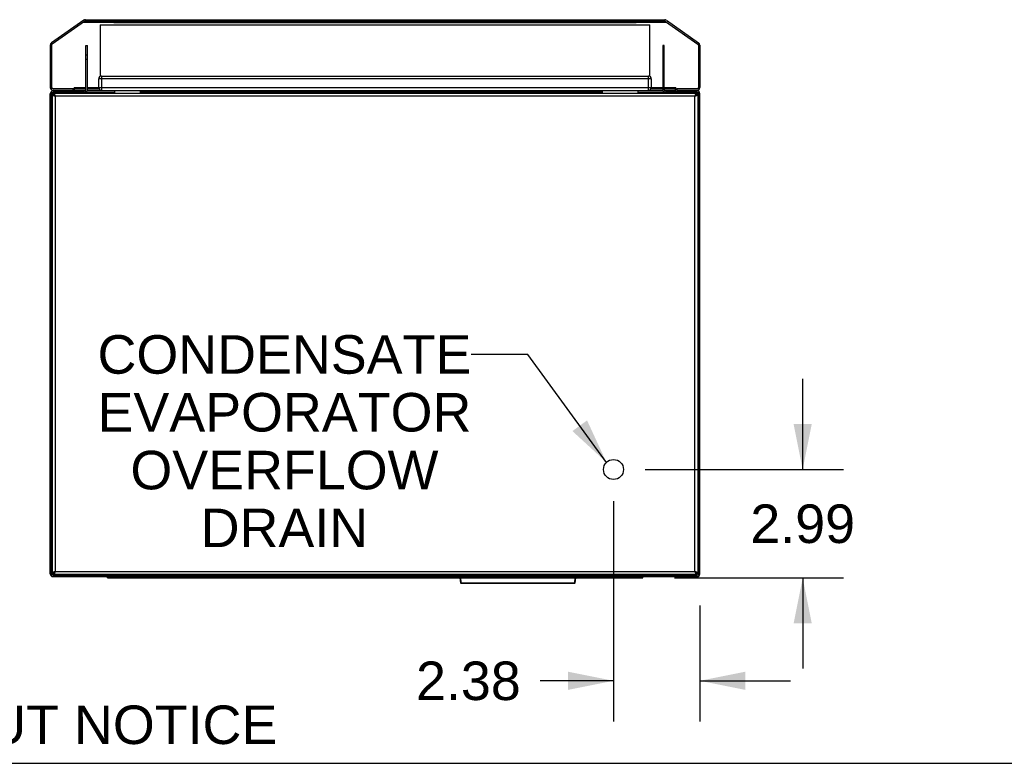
# Model space of a CAD drawing. Header units: inches. Extents: x 0 to 138, y 0 to 106.
# Tile 2 of 23: x 27 to 54, y 0 to 21. Entities that reach past the tile are written whole.
import ezdxf

# ---------------------------------------------------------------- set-up
doc = ezdxf.new("R2010")
doc.units = ezdxf.units.IN
doc.header["$LTSCALE"] = 7.5625
doc.header["$MEASUREMENT"] = 0
doc.layers.get('0').update_dxf_attribs({"linetype": 'CONTINUOUS'})
doc.layers.add('DIMENSIONS', color=7, linetype='CONTINUOUS')
doc.styles.get("Standard").update_dxf_attribs({"font": 'arial.ttf'})
doc.dimstyles.new('DIMSTYLE_1', dxfattribs={"dimtxt": 1.0625, "dimasz": 1.25, "dimexe": 0.09, "dimexo": 0.07, "dimgap": 0.0425, "dimtad": 0, "dimtih": 1, "dimtoh": 1, "dimzin": 4, "dimdsep": 46, "dimtxsty": 'Standard', "dimblk": '_FILLED', "dimblk1": '_FILLED', "dimblk2": '_FILLED', "dimcen": 0.09, "dimazin": 1, "dimtfac": 1, "dimtdec": 3, "dimtofl": 0, "dimtmove": 0, "dimatfit": 3, "dimldrblk": '_FILLED', "dimfxl": 0, "dimtolj": 1, "dimtzin": 4, "dimarcsym": 0})
doc.dimstyles.get("Standard").update_dxf_attribs({"dimtxt": 1.0625, "dimasz": 1.25, "dimexe": 0.09, "dimexo": 0.07, "dimgap": 0.09, "dimtad": 0, "dimtih": 1, "dimtoh": 1, "dimdec": 3, "dimzin": 4, "dimdsep": 46, "dimtxsty": 'Standard', "dimblk": '_FILLED', "dimblk1": '_FILLED', "dimblk2": '_FILLED', "dimcen": 0.09, "dimadec": 3, "dimazin": 1, "dimtp": 0.001, "dimtm": 0.001, "dimtfac": 1, "dimtdec": 3, "dimtofl": 0, "dimtmove": 0, "dimatfit": 3, "dimldrblk": '_FILLED', "dimfxl": 0, "dimtolj": 1, "dimtzin": 4, "dimarcsym": 0})

# ---------------------------------------------------------------- blocks, each defined once
blk = doc.blocks.new('_FILLED')
at = {"color": 0, "linetype": 'ByBlock'}
blk.add_solid([(0, 0), (-1, 0.2), (-1, -0.2)], dxfattribs=at)
blk = doc.blocks.new('*D24')
at = {"layer": 'DIMENSIONS', "color": 2, "linetype": 'Continuous'}
for p, q in [((48.741, 8.102), (48.741, 10.602)), ((44.399, 8.102), (49.866, 8.102)), ((45.206, 5.11), (49.866, 5.11)), ((48.741, 5.11), (48.741, 2.61))]:
    blk.add_line(p, q, dxfattribs=at)
at = {"layer": 'DIMENSIONS', "color": 2, "linetype": 'Continuous', "xscale": 1.25, "yscale": 1.25, "zscale": 1.25}
for p, rotation in [((48.741, 8.102), 270), ((48.741, 5.11), 90)]:
    blk.add_blockref('_FILLED', p, dxfattribs=dict(at, rotation=rotation))
at = {"layer": 'DIMENSIONS', "color": 2, "linetype": 'Continuous', "insert": (48.741, 7.137), "char_height": 1.0625, "width": 2.88731, "attachment_point": 2, "line_spacing_factor": 0.9}
blk.add_mtext('2.99', dxfattribs=at)
blk = doc.blocks.new('*D25')
at = {"layer": 'DIMENSIONS', "color": 2, "linetype": 'Continuous'}
for p, q in [((43.524, 7.227), (43.524, 1.15)), ((45.906, 4.353), (45.906, 1.15)), ((43.524, 2.275), (41.498, 2.275)), ((45.906, 2.275), (48.406, 2.275))]:
    blk.add_line(p, q, dxfattribs=at)
at = {"layer": 'DIMENSIONS', "color": 2, "linetype": 'Continuous', "xscale": 1.25, "yscale": 1.25, "zscale": 1.25}
blk.add_blockref('_FILLED', (43.524, 2.275), dxfattribs=at)
at = {"layer": 'DIMENSIONS', "color": 2, "linetype": 'Continuous', "xscale": 1.25, "yscale": 1.25, "zscale": 1.25, "rotation": 180}
blk.add_blockref('_FILLED', (45.906, 2.275), dxfattribs=at)
at = {"layer": 'DIMENSIONS', "color": 2, "linetype": 'Continuous', "insert": (40.967, 2.806), "char_height": 1.0625, "width": 2.88731, "attachment_point": 3, "line_spacing_factor": 0.9}
blk.add_mtext('2.38', dxfattribs=at)

msp = doc.modelspace()

# ---------------------------------------------------------------- linework, layer by layer
at = {"color": 7, "linetype": 'Continuous'}
for p, q in [((28.9169, 20.4891), (28.0259, 19.8652)), ((28.9395, 20.4568), (28.0485, 19.8329)), ((29.7494, 20.428), (28.8983, 20.428)), ((28.962, 20.5033), (44.936, 20.5033)), ((28.962, 20.4639), (44.936, 20.4639)), ((29.3703, 20.3655), (29.3703, 18.9373)), ((29.3703, 20.3655), (44.5278, 20.3655)), ((29.7494, 20.4639), (29.7494, 20.4246)), ((29.7494, 20.4246), (44.1486, 20.4246)), ((29.8676, 20.4639), (29.8676, 20.4246)), ((44.0305, 20.4639), (44.0305, 20.4246)), ((44.1486, 20.4639), (44.1486, 20.4246)), ((44.9997, 20.428), (44.1486, 20.428)), ((44.5278, 18.9373), (44.5278, 20.3655)), ((44.9586, 20.4568), (45.8496, 19.833)), ((44.9812, 20.4891), (45.8721, 19.8652)), ((28.0317, 19.7973), (28.047, 19.8319)), ((45.8511, 19.8319), (45.8663, 19.7973)), ((27.9923, 19.8007), (27.9923, 18.6332)), ((28.0317, 19.8007), (28.0317, 18.6332)), ((28.9766, 18.5742), (28.9766, 19.7946)), ((28.9766, 19.7946), (29.016, 19.7946)), ((29.016, 18.5742), (29.016, 19.7946)), ((44.8821, 19.7946), (44.8821, 18.5742)), ((44.9215, 19.7946), (44.8821, 19.7946)), ((44.9215, 18.5742), (44.9215, 19.7946)), ((45.8663, 19.8007), (45.8663, 18.6332)), ((45.9057, 19.8007), (45.9057, 18.6332)), ((29.016, 19.5263), (28.9766, 19.5263)), ((29.016, 19.4084), (28.9766, 19.4084)), ((44.8821, 19.5263), (44.9215, 19.5263)), ((44.8821, 19.4084), (44.9215, 19.4084)), ((29.3309, 18.6332), (29.3309, 18.8694)), ((44.5671, 18.8694), (29.3309, 18.8694)), ((29.4097, 18.9482), (29.4097, 18.5545)), ((29.4097, 18.9482), (44.4884, 18.9482)), ((44.4884, 18.5545), (44.4884, 18.9482)), ((44.5671, 18.8694), (44.5671, 18.6332)), ((28.6223, 18.5939), (28.0711, 18.5939)), ((28.6223, 18.5545), (28.0711, 18.5545)), ((28.0711, 18.5348), (28.9372, 18.5348)), ((28.0711, 18.4954), (29.764, 18.4954)), ((28.0908, 18.4364), (28.0908, 18.4757)), ((28.0908, 18.4757), (45.8073, 18.4757)), ((28.6223, 18.5545), (28.6223, 18.5939)), ((28.6616, 18.6367), (28.626, 18.5751)), ((28.6616, 18.5545), (28.6616, 18.6367)), ((28.6616, 18.6367), (28.9766, 18.6367)), ((28.6616, 18.5939), (28.9766, 18.5939)), ((28.6616, 18.5545), (28.9713, 18.5545)), ((29.764, 18.5348), (29.0054, 18.5348)), ((29.016, 18.6367), (29.3309, 18.6367)), ((29.016, 18.5939), (29.3418, 18.5939)), ((29.016, 18.5545), (44.8821, 18.5545)), ((29.3309, 18.6332), (44.5671, 18.6332)), ((29.764, 18.5545), (29.764, 18.4757)), ((30.4726, 18.5545), (30.4726, 18.4757)), ((43.2089, 18.5348), (30.4726, 18.5348)), ((43.2089, 18.4954), (30.4726, 18.4954)), ((43.2089, 18.5545), (43.2089, 18.4757)), ((44.1931, 18.5545), (44.1931, 18.4757)), ((44.8927, 18.5348), (44.1931, 18.5348)), ((44.1931, 18.4954), (45.827, 18.4954)), ((44.5562, 18.5939), (44.8821, 18.5939)), ((44.5671, 18.6367), (44.8821, 18.6367)), ((44.9215, 18.6367), (45.2364, 18.6367)), ((44.9215, 18.5939), (45.2364, 18.5939)), ((44.9268, 18.5545), (45.2364, 18.5545)), ((44.9608, 18.5348), (45.827, 18.5348)), ((45.2364, 18.5545), (45.2364, 18.6367)), ((45.2721, 18.5751), (45.2364, 18.6367)), ((45.827, 18.5939), (45.2758, 18.5939)), ((45.2758, 18.5545), (45.2758, 18.5939)), ((45.827, 18.5545), (45.2758, 18.5545)), ((45.8073, 18.4757), (45.8073, 18.4364)), ((27.9923, 5.2277), (27.9923, 18.4562)), ((28.0908, 18.4595), (28.0304, 18.4595)), ((28.0317, 5.2277), (28.0317, 18.4567)), ((28.0514, 5.2474), (28.0514, 18.4364)), ((28.0514, 18.4364), (28.0908, 18.4364)), ((28.0744, 18.4167), (28.0864, 18.4118)), ((28.0864, 18.4118), (28.1, 18.4068)), ((28.1, 18.4068), (28.1148, 18.4019)), ((28.1148, 18.4019), (28.1301, 18.397)), ((28.1301, 18.397), (28.1301, 5.2868)), ((45.7679, 18.397), (28.1301, 18.397)), ((45.7728, 18.4124), (45.7679, 18.397)), ((45.7679, 5.2868), (45.7679, 18.397)), ((45.7778, 18.4271), (45.7728, 18.4124)), ((45.7827, 18.4407), (45.7778, 18.4271)), ((45.7876, 18.4527), (45.7827, 18.4407)), ((45.8671, 18.4595), (45.8073, 18.4595)), ((45.8073, 18.4364), (45.8467, 18.4364)), ((45.8467, 18.4364), (45.8467, 5.2474)), ((45.8663, 5.2277), (45.8663, 18.4562)), ((45.9057, 5.2277), (45.9057, 18.4561)), ((28.031, 5.2299), (28.0908, 5.2299)), ((28.0908, 5.2474), (28.0514, 5.2474)), ((28.0711, 5.1883), (45.827, 5.1883)), ((28.0908, 5.208), (28.0908, 5.2474)), ((45.8073, 5.208), (28.0908, 5.208)), ((28.1104, 5.2311), (28.1154, 5.243)), ((28.1154, 5.243), (28.1203, 5.2566)), ((28.1203, 5.2566), (28.1252, 5.2714)), ((28.1252, 5.2714), (28.1301, 5.2868)), ((28.1301, 5.2868), (45.7679, 5.2868)), ((30.1183, 5.208), (30.1183, 5.1883)), ((30.2955, 5.208), (30.2955, 5.1883)), ((30.4136, 5.208), (30.4136, 5.1883)), ((30.6104, 5.1883), (30.6104, 5.208)), ((30.6892, 5.208), (30.6892, 5.1883)), ((37.3034, 5.208), (37.3034, 5.1883)), ((37.3821, 5.208), (37.3821, 5.1883)), ((37.5789, 5.208), (37.5789, 5.1883)), ((37.6971, 5.208), (37.6971, 5.1883)), ((39.4982, 5.1883), (39.4982, 5.208)), ((42.2738, 5.1883), (42.2738, 5.208)), ((43.7797, 5.1883), (43.7797, 5.208)), ((45.7833, 5.2818), (45.7679, 5.2868)), ((45.7981, 5.2769), (45.7833, 5.2818)), ((45.8117, 5.272), (45.7981, 5.2769)), ((45.8467, 5.2474), (45.8073, 5.2474)), ((45.8073, 5.2474), (45.8073, 5.208)), ((45.8073, 5.2299), (45.867, 5.2299)), ((45.8236, 5.2671), (45.8117, 5.272)), ((28.0711, 5.149), (45.827, 5.149)), ((29.5671, 5.1096), (29.5671, 5.149)), ((29.5671, 5.1096), (44.3309, 5.1096)), ((29.6852, 5.1096), (29.6852, 5.149)), ((29.9933, 5.1096), (29.9933, 5.149)), ((30.1183, 5.149), (30.1183, 5.1096)), ((31.8073, 5.1096), (31.8073, 5.149)), ((31.886, 5.1096), (31.886, 5.149)), ((33.9175, 5.1096), (33.9175, 5.149)), ((34.075, 5.1096), (34.075, 5.149)), ((39.2906, 5.1096), (39.3071, 4.9772)), ((39.3266, 4.9772), (39.3101, 5.1096)), ((39.3266, 4.9772), (42.4454, 4.9772)), ((39.3266, 4.9772), (39.3266, 4.96)), ((42.4454, 4.96), (39.3266, 4.96)), ((42.462, 5.1096), (42.4454, 4.9772)), ((42.4454, 4.96), (42.4454, 4.9772)), ((42.465, 4.9772), (42.4815, 5.1096)), ((44.1734, 5.1096), (44.1734, 5.149)), ((44.3309, 5.1096), (44.3309, 5.149)), ((0, 0), (137.5, 0))]:
    msp.add_line(p, q, dxfattribs=at)
for points in [[(28.1104, 18.4527), (28.1055, 18.4625), (28.1006, 18.4697), (28.0957, 18.4742), (28.0908, 18.4757)], [(45.8073, 18.4757), (45.8024, 18.4742), (45.7974, 18.4697), (45.7925, 18.4625), (45.7876, 18.4527)], [(28.0514, 18.4364), (28.0529, 18.4315), (28.0574, 18.4265), (28.0647, 18.4216), (28.0744, 18.4167)], [(28.1301, 18.397), (28.1199, 18.4036), (28.1104, 18.4101), (28.1023, 18.4167), (28.096, 18.4233), (28.0921, 18.4298), (28.0908, 18.4364)], [(28.0908, 18.4364), (28.0973, 18.435), (28.1039, 18.4311), (28.1104, 18.4248), (28.117, 18.4167), (28.1236, 18.4072), (28.1301, 18.397)], [(28.1203, 18.4271), (28.1154, 18.4407), (28.1104, 18.4527)], [(28.1301, 18.397), (28.1252, 18.4124), (28.1203, 18.4271)], [(45.7679, 18.397), (45.7745, 18.4072), (45.781, 18.4167), (45.7876, 18.4248), (45.7942, 18.4311), (45.8007, 18.435), (45.8073, 18.4364)], [(45.8073, 18.4364), (45.806, 18.4298), (45.802, 18.4233), (45.7958, 18.4167), (45.7876, 18.4101), (45.7781, 18.4036), (45.7679, 18.397)], [(45.7679, 18.397), (45.7833, 18.4019), (45.7981, 18.4068)], [(45.7981, 18.4068), (45.8117, 18.4118), (45.8236, 18.4167)], [(45.8236, 18.4167), (45.8334, 18.4216), (45.8407, 18.4265), (45.8451, 18.4315), (45.8467, 18.4364)], [(28.0514, 16.4911), (28.0439, 16.4907), (28.0376, 16.49), (28.0336, 16.4892), (28.0317, 16.4882)], [(45.8467, 7.1917), (45.8542, 7.1912), (45.8604, 7.1905), (45.8644, 7.1897), (45.8663, 7.1887)], [(28.0744, 5.2671), (28.0647, 5.2622), (28.0574, 5.2572), (28.0529, 5.2523), (28.0514, 5.2474)], [(28.1, 5.2769), (28.0864, 5.272), (28.0744, 5.2671)], [(28.0908, 5.2474), (28.0921, 5.254), (28.096, 5.2605), (28.1023, 5.2671), (28.1104, 5.2736), (28.1199, 5.2802), (28.1301, 5.2868)], [(28.1301, 5.2868), (28.1236, 5.2766), (28.117, 5.2671), (28.1104, 5.2589), (28.1039, 5.2527), (28.0973, 5.2487), (28.0908, 5.2474)], [(28.0908, 5.208), (28.0957, 5.2095), (28.1006, 5.214), (28.1055, 5.2213), (28.1104, 5.2311)], [(28.1301, 5.2868), (28.1148, 5.2818), (28.1, 5.2769)], [(45.8073, 5.2474), (45.8007, 5.2487), (45.7942, 5.2527), (45.7876, 5.2589), (45.781, 5.2671), (45.7745, 5.2766), (45.7679, 5.2868)], [(45.7679, 5.2868), (45.7781, 5.2802), (45.7876, 5.2736), (45.7958, 5.2671), (45.802, 5.2605), (45.806, 5.254), (45.8073, 5.2474)], [(45.7679, 5.2868), (45.7728, 5.2714), (45.7778, 5.2566)], [(45.7778, 5.2566), (45.7827, 5.243), (45.7876, 5.2311)], [(45.7876, 5.2311), (45.7925, 5.2213), (45.7974, 5.214), (45.8024, 5.2095), (45.8073, 5.208)], [(45.8467, 5.2474), (45.8451, 5.2523), (45.8407, 5.2572), (45.8334, 5.2622), (45.8236, 5.2671)], [(39.3071, 4.9772), (39.3075, 4.9768), (39.3087, 4.9765), (39.3105, 4.9763), (39.3129, 4.9763), (39.3159, 4.9763), (39.3192, 4.9765), (39.3229, 4.9768), (39.3266, 4.9772)], [(42.4454, 4.9772), (42.4492, 4.9768), (42.4528, 4.9765), (42.4562, 4.9763), (42.4591, 4.9763), (42.4616, 4.9763), (42.4634, 4.9765), (42.4645, 4.9768), (42.465, 4.9772)]]:
    msp.add_lwpolyline(points, dxfattribs=at)
msp.add_circle((43.5238, 8.1017), 0.2756, dxfattribs=at)
for centre, radius, start, end in [((28.962, 20.4246), 0.0787, 90, 125), ((28.962, 20.4246), 0.0394, 90, 125), ((44.936, 20.4246), 0.0787, 55, 90), ((44.936, 20.4246), 0.0394, 55, 90), ((28.0711, 19.8007), 0.0787, 125, 180), ((28.0711, 19.8007), 0.0394, 125, 180), ((45.827, 19.8007), 0.0394, 0, 55), ((45.827, 19.8007), 0.0787, 0, 55), ((29.4097, 18.8694), 0.0787, 90, 180), ((44.4884, 18.8694), 0.0787, 0, 90), ((28.0711, 18.6332), 0.0787, 180, 270), ((28.0711, 18.4561), 0.0787, 90, 180), ((28.0711, 18.6332), 0.0394, 180, 270), ((28.0711, 18.4561), 0.0394, 90, 179.62527), ((28.9372, 18.5742), 0.0787, 270, 360), ((28.9372, 18.5742), 0.0394, 270, 360), ((29.4097, 18.6332), 0.0787, 180, 270), ((44.4884, 18.6332), 0.0787, 270, 360), ((44.9608, 18.5742), 0.0787, 180, 270), ((44.9608, 18.5742), 0.0394, 180, 270), ((45.827, 18.6332), 0.0787, 270, 360), ((45.827, 18.6332), 0.0394, 270, 360), ((45.827, 18.4561), 0.0787, 0, 90), ((45.827, 18.4561), 0.0394, 0.37473, 90), ((28.0711, 5.2277), 0.0787, 180, 270), ((28.0711, 5.2277), 0.0394, 180, 270), ((30.6104, 5.2671), 0.0787, 270, 311.21196), ((37.3821, 5.2671), 0.0787, 228.78803, 270), ((45.827, 5.2277), 0.0787, 270, 360), ((45.827, 5.2277), 0.0394, 270, 360), ((39.3266, 4.9797), 0.0197, 187.12502, 270), ((42.4454, 4.9797), 0.0197, 270, 352.87498)]:
    msp.add_arc(centre, radius, start, end, dxfattribs=at)

# ---------------------------------------------------------------- texts
at = {"layer": 'DIMENSIONS', "color": 2, "linetype": 'Continuous', "char_height": 1.0625, "line_spacing_factor": 0.9}
for s, insert, width, attachment_point in [('CONDENSATE\\PEVAPORATOR\\POVERFLOW\\PDRAIN', (34.4505, 11.8047), 10.289266, 2), ('DATA SUBJECT TO CHANGE WITHOUT NOTICE', (0.5313, 1.5938), 33.660316, 1)]:
    msp.add_mtext(s, dxfattribs=dict(at, insert=insert, width=width, attachment_point=attachment_point))

# ---------------------------------------------------------------- dimensions: what is measured, and where the dimension line sits
at = {"layer": 'DIMENSIONS', "color": 2, "linetype": 'Continuous'}
for base, p1, p2, angle, picture, middle in [((48.7406, 8.1017), (45.1359, 5.1096), (44.3288, 8.1017), 90, '*D24', (48.7274, 6.5997)), ((43.5238, 2.2749), (45.9057, 4.4227), (43.5238, 7.2967), 180, '*D25', (39.508, 2.2689))]:
    dim = msp.add_linear_dim(base=base, p1=p1, p2=p2, angle=angle, dimstyle='DIMSTYLE_1', dxfattribs=at)
    dim.commit()
    dim.dimension.update_dxf_attribs({"geometry": picture, "text_midpoint": middle, "dimtype": 160})

# ---------------------------------------------------------------- leaders
at = {"layer": 'DIMENSIONS', "color": 2, "linetype": 'Continuous', "annotation_type": 0, "has_hookline": 1, "hookline_direction": 1, "text_width": 10.1735}
msp.add_leader([(43.3305, 8.2981), (41.1576, 11.2734), (39.5951, 11.2734)], dimstyle='Standard', override={"dimtad": 0}, dxfattribs=at)

doc.saveas('drawing.dxf')
